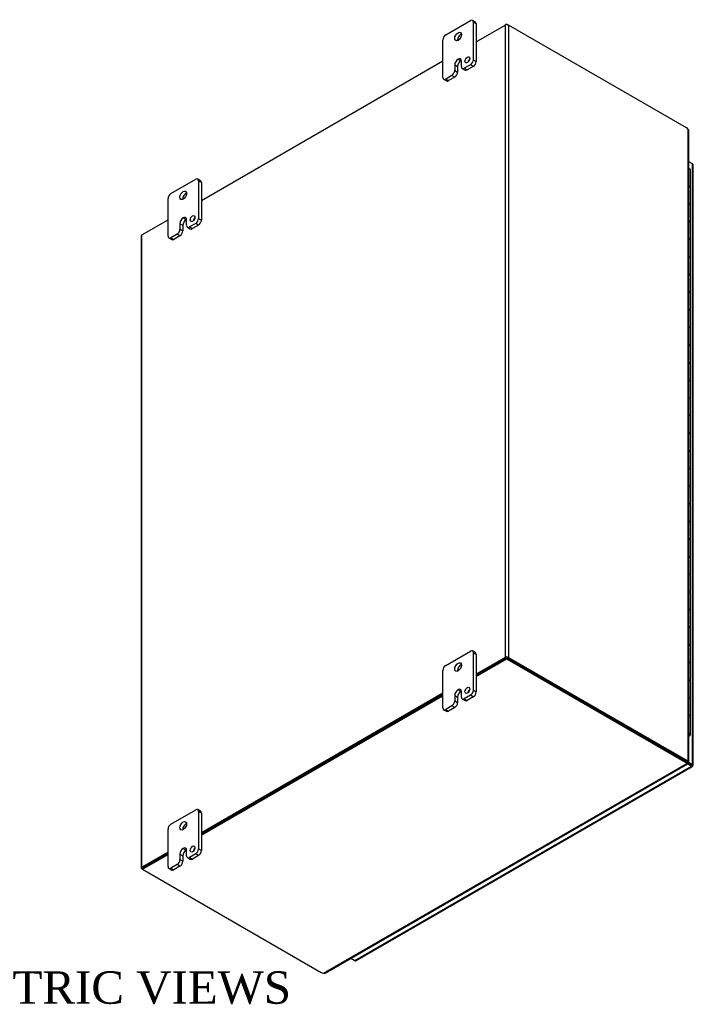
# Model space of a CAD drawing. Header units: inches. Extents: x 6 to 234, y 0 to 156.
# Tile 8 of 8: x 202 to 234, y 110 to 156. Entities that reach past the tile are written whole.
import ezdxf
from ezdxf.enums import TextEntityAlignment as Align

# ---------------------------------------------------------------- set-up
doc = ezdxf.new("R2010")
doc.units = ezdxf.units.IN
doc.header["$MEASUREMENT"] = 0
for name, color, linetype in [('COM48460', 7, 'CONTINUOUS'), ('COM48509', 7, 'CONTINUOUS'), ('COM71780-20', 7, 'CONTINUOUS'), ('DEFAULT', 7, 'CONTINUOUS'), ('FET07710', 7, 'CONTINUOUS'), ('HNG10620-32B', 7, 'CONTINUOUS'), ('HNG10620-32C', 7, 'CONTINUOUS'), ('HNG10620-32P', 7, 'CONTINUOUS')]:
    doc.layers.add(name, color=color, linetype=linetype)
doc.styles.add('SEACAD_TIMES_NEW_ROMAN', font='times.ttf')

msp = doc.modelspace()

# ---------------------------------------------------------------- linework, layer by layer
at = {"layer": 'COM48460', "color": 7}
for p, q in [((223.575, 155.051), (224.912, 155.823)), ((224.912, 155.823), (224.912, 126.547)), ((225.065, 155.823), (225.065, 126.547)), ((233.314, 151.06), (225.065, 155.823)), ((210.847, 147.702), (222.028, 154.158)), ((233.398, 121.76), (233.398, 150.988)), ((233.429, 121.742), (233.429, 150.918)), ((208.095, 146.113), (209.3, 146.809)), ((208.063, 146.069), (208.063, 116.793)), ((208.095, 116.837), (208.095, 146.113)), ((224.912, 126.547), (223.575, 125.774)), ((224.963, 126.517), (223.575, 125.715)), ((225.014, 126.517), (233.263, 121.755)), ((225.065, 126.547), (233.314, 121.784)), ((222.028, 124.881), (210.847, 118.426)), ((222.028, 124.823), (210.847, 118.367)), ((233.347, 121.762), (232.578, 122.198)), ((233.314, 121.784), (233.263, 121.755)), ((233.347, 121.731), (233.398, 121.76)), ((233.384, 121.741), (233.398, 121.734)), ((233.398, 121.734), (233.384, 121.741)), ((233.395, 121.742), (233.427, 121.738)), ((209.3, 117.533), (208.095, 116.837)), ((209.3, 117.474), (208.145, 116.807)), ((208.12, 116.734), (208.095, 116.749))]:
    msp.add_line(p, q, dxfattribs=at)
for centre, radius, start, end in [((233.336, 150.918), 0.0932, 0.3232, 48.8002), ((233.391, 121.644), 0.0976, 87.6094, 112.6532), ((233.404, 121.795), 0.0618, 264.0996, 291.6339)]:
    msp.add_arc(centre, radius, start, end, dxfattribs=at)
for centre, major_axis, start_param, end_param in [((224.989, 155.779), (-0.108, 0), 3.926991, 5.497787), ((233.314, 150.856), (-0.125, 0.217), 5.006396, 5.497787), ((208.171, 146.069), (0.108, 0), 2.356194, 3.141593), ((224.989, 126.503), (0.108, 0), 0.785398, 2.356194), ((233.263, 121.959), (0.125, -0.217), 5.497787, 5.989178), ((233.314, 121.988), (0.125, -0.217), 5.497787, 5.989178), ((208.171, 116.793), (0.108, 0), 2.356194, 3.926991)]:
    msp.add_ellipse(centre, major_axis=major_axis, ratio=0.57735, start_param=start_param, end_param=end_param, dxfattribs=at)
msp.add_open_spline([(233.398, 121.76), (233.399, 121.76), (233.402, 121.759), (233.406, 121.758), (233.41, 121.756), (233.414, 121.755), (233.417, 121.753), (233.42, 121.752), (233.422, 121.751), (233.424, 121.749), (233.426, 121.747), (233.429, 121.745), (233.429, 121.742), (233.429, 121.739), (233.428, 121.738), (233.427, 121.738)], degree=3, knots=[0, 0, 0, 0, 0.058839, 0.117335, 0.175479, 0.233264, 0.290679, 0.347718, 0.404373, 0.460635, 0.516498, 0.640635, 0.762642, 0.882451, 1, 1, 1, 1], dxfattribs=at)
at = {"layer": 'COM48509', "color": 7}
for p, q in [((224.989, 155.867), (224.912, 155.823)), ((224.989, 155.841), (224.989, 155.867)), ((224.989, 155.867), (225.065, 155.823)), ((223.575, 125.715), (224.989, 126.532)), ((223.575, 125.657), (224.989, 126.473)), ((224.989, 126.532), (224.989, 126.473)), ((224.989, 126.532), (233.263, 121.755)), ((224.989, 126.473), (233.263, 121.696)), ((210.847, 118.367), (222.028, 124.823)), ((210.847, 118.308), (222.028, 124.764)), ((233.263, 121.755), (233.263, 121.696)), ((216.499, 111.921), (233.326, 121.636)), ((216.575, 111.928), (233.358, 121.617)), ((233.326, 121.694), (233.326, 121.636)), ((233.349, 121.649), (233.335, 121.657)), ((233.335, 121.657), (233.349, 121.649)), ((233.34, 121.647), (233.36, 121.622)), ((208.12, 116.793), (209.3, 117.474)), ((208.12, 116.734), (209.3, 117.415)), ((208.12, 116.793), (208.12, 116.734)), ((208.12, 116.734), (216.395, 111.957))]:
    msp.add_line(p, q, dxfattribs=at)
for centre, radius, start, end in [((233.423, 121.699), 0.0976, 187.3468, 212.3906), ((233.3, 121.613), 0.0601, 7.9737, 36.2928), ((216.529, 112.009), 0.0937, 251.3676, 299.5813)]:
    msp.add_arc(centre, radius, start, end, dxfattribs=at)
for centre, major_axis, start_param, end_param in [((233.087, 121.653), (0.25, 0), 0.294007, 0.785398), ((233.087, 121.594), (0.25, 0), 0.294007, 0.785398), ((216.571, 112.059), (-0.25, 0), 0.785398, 1.276789)]:
    msp.add_ellipse(centre, major_axis=major_axis, ratio=0.57735, start_param=start_param, end_param=end_param, dxfattribs=at)
for points, knots in [([(233.326, 121.694), (233.326, 121.694), (233.326, 121.692), (233.326, 121.69), (233.326, 121.688), (233.326, 121.687), (233.326, 121.686), (233.326, 121.686)], [0, 0, 0, 0, 0.078044, 0.1570215, 0.2369473, 0.3178332, 0.3180478, 0.3180478, 0.3180478, 0.3180478]), ([(233.326, 121.636), (233.331, 121.63), (233.336, 121.626), (233.344, 121.62), (233.348, 121.618), (233.354, 121.617), (233.356, 121.617), (233.359, 121.618), (233.36, 121.62), (233.36, 121.622)], [0, 0, 0, 0, 0.25, 0.25, 0.5, 0.5, 0.75, 0.75, 1, 1, 1, 1])]:
    msp.add_open_spline(points, degree=3, knots=knots, dxfattribs=at)
at = {"layer": 'COM71780-20', "color": 7}
for p, q in [((233.591, 149.403), (233.429, 149.496)), ((233.591, 121.592), (233.591, 149.403)), ((233.622, 121.548), (233.622, 149.359)), ((233.105, 121.873), (233.082, 121.859)), ((233.105, 121.9), (233.105, 121.873)), ((233.105, 121.873), (233.591, 121.592)), ((217.952, 112.505), (233.54, 121.504)), ((218.006, 112.499), (233.594, 121.499)), ((233.326, 121.686), (233.54, 121.563)), ((233.54, 121.563), (233.326, 121.686)), ((233.54, 121.504), (233.35, 121.613)), ((233.54, 121.563), (233.54, 121.563)), ((233.54, 121.563), (233.54, 121.563)), ((233.54, 121.563), (233.591, 121.533)), ((233.612, 121.521), (233.54, 121.563)), ((233.612, 121.521), (233.54, 121.563)), ((217.763, 112.614), (217.952, 112.505))]:
    msp.add_line(p, q, dxfattribs=at)
for centre, major_axis, ratio, start_param, end_param in [((233.514, 149.359), (-0.108, 0), 0.57735, 3.141593, 3.926991), ((233.514, 121.577), (-0.036, 0.0207), 0.000948, 2.356741, 3.927537), ((233.514, 121.577), (-0.036, 0.0208), 0.000948, 2.355648, 3.926445), ((233.54, 121.592), (-0.054, 0.0935), 0.57735, 2.356194, 3.587154), ((233.514, 121.548), (-0.108, 0), 0.57735, 2.696031, 3.926991), ((233.514, 121.577), (0.108, -0.062), 0.000948, -0.784852, -0.445015), ((233.514, 121.577), (0.108, -0.062), 0.000948, 0.445015, 0.784852), ((217.952, 112.593), (-0.054, 0.0935), 0.57735, 2.356194, 3.141593)]:
    msp.add_ellipse(centre, major_axis=major_axis, ratio=ratio, start_param=start_param, end_param=end_param, dxfattribs=at)
at = {"layer": 'FET07710', "color": 7}
for p, q in [((222.161, 155.364), (223.31, 156.028)), ((223.536, 155.961), (223.403, 156.037)), ((223.442, 155.951), (223.442, 154.216)), ((223.575, 155.875), (223.442, 155.951)), ((223.575, 155.875), (223.575, 154.14)), ((222.028, 153.4), (222.028, 155.135)), ((222.736, 154.241), (222.735, 154.241)), ((222.735, 154.241), (222.867, 154.165)), ((222.736, 154.241), (222.868, 154.165)), ((222.868, 154.165), (222.867, 154.165)), ((222.89, 153.897), (222.89, 154.152)), ((223.442, 154.216), (223.575, 154.14)), ((222.581, 153.974), (222.581, 153.719)), ((222.581, 153.974), (222.713, 153.898)), ((222.581, 153.719), (222.713, 153.643)), ((222.713, 153.898), (222.713, 153.643)), ((222.929, 153.811), (223.061, 153.735)), ((223.31, 153.986), (223.022, 153.821)), ((223.022, 153.821), (223.154, 153.744)), ((223.442, 153.91), (223.154, 153.744)), ((223.442, 153.91), (223.31, 153.986)), ((222.067, 153.314), (222.199, 153.237)), ((222.448, 153.489), (222.161, 153.323)), ((222.161, 153.323), (222.293, 153.247)), ((222.581, 153.413), (222.293, 153.247)), ((222.581, 153.413), (222.448, 153.489)), ((209.433, 148.016), (210.582, 148.679)), ((210.808, 148.612), (210.676, 148.689)), ((210.714, 148.603), (210.714, 146.868)), ((210.847, 148.526), (210.714, 148.603)), ((210.847, 148.526), (210.847, 146.791)), ((209.3, 146.051), (209.3, 147.786)), ((210.008, 146.893), (210.007, 146.893)), ((210.007, 146.893), (210.139, 146.816)), ((210.008, 146.893), (210.14, 146.816)), ((210.14, 146.816), (210.139, 146.816)), ((210.162, 146.549), (210.162, 146.804)), ((210.714, 146.868), (210.847, 146.791)), ((209.853, 146.626), (209.853, 146.37)), ((209.853, 146.626), (209.985, 146.549)), ((209.853, 146.37), (209.985, 146.294)), ((209.985, 146.549), (209.985, 146.294)), ((210.201, 146.463), (210.333, 146.386)), ((210.582, 146.638), (210.294, 146.472)), ((210.294, 146.472), (210.427, 146.396)), ((210.714, 146.562), (210.427, 146.396)), ((210.714, 146.562), (210.582, 146.638)), ((209.339, 145.965), (209.471, 145.889)), ((209.721, 146.141), (209.433, 145.975)), ((209.433, 145.975), (209.565, 145.898)), ((209.853, 146.064), (209.565, 145.898)), ((209.853, 146.064), (209.721, 146.141)), ((222.161, 126.175), (223.31, 126.838)), ((223.536, 126.771), (223.403, 126.847)), ((223.442, 126.761), (223.442, 125.026)), ((223.575, 126.685), (223.442, 126.761)), ((223.575, 126.685), (223.575, 124.95)), ((222.028, 124.21), (222.028, 125.945)), ((222.736, 125.051), (222.735, 125.051)), ((222.735, 125.051), (222.867, 124.975)), ((222.736, 125.051), (222.868, 124.975)), ((222.868, 124.975), (222.867, 124.975)), ((222.89, 124.707), (222.89, 124.962)), ((223.442, 125.026), (223.575, 124.95)), ((222.581, 124.784), (222.581, 124.529)), ((222.581, 124.784), (222.713, 124.708)), ((222.581, 124.529), (222.713, 124.453)), ((222.713, 124.708), (222.713, 124.453)), ((222.929, 124.621), (223.061, 124.545)), ((223.31, 124.797), (223.022, 124.631)), ((223.022, 124.631), (223.154, 124.554)), ((223.442, 124.72), (223.154, 124.554)), ((223.442, 124.72), (223.31, 124.797)), ((222.067, 124.124), (222.199, 124.048)), ((222.448, 124.299), (222.161, 124.133)), ((222.161, 124.133), (222.293, 124.057)), ((222.581, 124.223), (222.293, 124.057)), ((222.581, 124.223), (222.448, 124.299)), ((209.433, 118.826), (210.582, 119.489)), ((210.808, 119.422), (210.676, 119.499)), ((210.714, 119.413), (210.714, 117.678)), ((210.847, 119.337), (210.714, 119.413)), ((210.847, 119.337), (210.847, 117.602)), ((209.3, 116.861), (209.3, 118.596)), ((210.008, 117.703), (210.007, 117.703)), ((210.007, 117.703), (210.139, 117.626)), ((210.008, 117.703), (210.14, 117.627)), ((210.14, 117.627), (210.139, 117.626)), ((210.714, 117.678), (210.847, 117.602)), ((209.853, 117.436), (209.853, 117.181)), ((209.853, 117.436), (209.985, 117.359)), ((209.853, 117.181), (209.985, 117.104)), ((209.985, 117.359), (209.985, 117.104)), ((210.162, 117.359), (210.162, 117.614)), ((210.201, 117.273), (210.333, 117.197)), ((210.582, 117.448), (210.294, 117.282)), ((210.294, 117.282), (210.427, 117.206)), ((210.714, 117.372), (210.427, 117.206)), ((210.714, 117.372), (210.582, 117.448)), ((209.339, 116.776), (209.471, 116.699)), ((209.721, 116.951), (209.433, 116.785)), ((209.433, 116.785), (209.565, 116.708)), ((209.853, 116.875), (209.565, 116.708)), ((209.853, 116.875), (209.721, 116.951))]:
    msp.add_line(p, q, dxfattribs=at)
for centre, major_axis, start_param, end_param in [((223.31, 155.875), (-0.094, -0.162), 2.356194, 3.926991), ((223.442, 155.798), (-0.094, -0.162), 2.356194, 3.141593), ((222.161, 155.211), (0.094, 0.162), 0.785398, 2.356194), ((222.867, 155.211), (0.109, 0.189), 0.649107, 2.492486), ((222.735, 154.063), (0.109, 0.189), 0.785398, 2.356194), ((222.867, 153.987), (0.109, 0.189), 0.785398, 2.356194), ((222.736, 154.063), (-0.109, -0.189), 2.356194, 3.926991), ((222.868, 153.987), (-0.109, -0.189), 3.793313, 3.926991), ((223.298, 154.133), (0.078, 0.135), 1.008936, 2.132657), ((223.31, 154.14), (-0.094, -0.162), 0.785398, 2.356194), ((223.442, 154.063), (0.094, 0.162), 3.926991, 5.497787), ((222.448, 153.642), (-0.094, -0.162), 0.785398, 2.356194), ((222.581, 153.566), (0.094, 0.162), 3.926991, 5.497787), ((223.022, 153.974), (0.094, 0.162), 2.356194, 3.926991), ((223.154, 153.897), (0.094, 0.162), 3.141593, 3.926991), ((222.161, 153.476), (0.094, 0.162), 2.356194, 3.926991), ((222.293, 153.4), (0.094, 0.162), 3.141593, 3.926991), ((210.582, 148.526), (-0.094, -0.162), 2.356194, 3.926991), ((210.714, 148.45), (-0.094, -0.162), 2.356194, 3.141593), ((209.433, 147.863), (0.094, 0.162), 0.785398, 2.356194), ((210.139, 147.863), (0.109, 0.189), 0.649107, 2.492486), ((210.007, 146.715), (0.109, 0.189), 0.785398, 2.356194), ((210.139, 146.638), (0.109, 0.189), 0.785398, 2.356194), ((210.008, 146.715), (-0.109, -0.189), 2.356194, 3.926991), ((210.14, 146.638), (-0.109, -0.189), 3.793313, 3.926991), ((210.57, 146.785), (0.078, 0.135), 1.008936, 2.132657), ((210.582, 146.791), (-0.094, -0.162), 0.785398, 2.356194), ((210.714, 146.715), (0.094, 0.162), 3.926991, 5.497787), ((209.721, 146.294), (-0.094, -0.162), 0.785398, 2.356194), ((210.294, 146.625), (0.094, 0.162), 2.356194, 3.926991), ((210.427, 146.549), (0.094, 0.162), 3.141593, 3.926991), ((209.433, 146.128), (0.094, 0.162), 2.356194, 3.926991), ((209.565, 146.051), (0.094, 0.162), 3.141593, 3.926991), ((209.853, 146.218), (0.094, 0.162), 3.926991, 5.497787), ((223.31, 126.685), (-0.094, -0.162), 2.356194, 3.926991), ((223.442, 126.609), (-0.094, -0.162), 2.356194, 3.141593), ((222.161, 126.021), (0.094, 0.162), 0.785398, 2.356194), ((222.867, 126.022), (0.109, 0.189), 0.649107, 2.492486), ((222.735, 124.873), (0.109, 0.189), 0.785398, 2.356194), ((222.867, 124.797), (0.109, 0.189), 0.785398, 2.356194), ((222.736, 124.873), (-0.109, -0.189), 2.356194, 3.926991), ((222.868, 124.797), (-0.109, -0.189), 3.793313, 3.926991), ((223.298, 124.944), (0.078, 0.135), 1.008936, 2.132657), ((223.31, 124.95), (-0.094, -0.162), 0.785398, 2.356194), ((223.442, 124.873), (0.094, 0.162), 3.926991, 5.497787), ((222.448, 124.453), (-0.094, -0.162), 0.785398, 2.356194), ((222.581, 124.376), (0.094, 0.162), 3.926991, 5.497787), ((223.022, 124.784), (0.094, 0.162), 2.356194, 3.926991), ((223.154, 124.708), (0.094, 0.162), 3.141593, 3.926991), ((222.161, 124.286), (0.094, 0.162), 2.356194, 3.926991), ((222.293, 124.21), (0.094, 0.162), 3.141593, 3.926991), ((210.582, 119.336), (-0.094, -0.162), 2.356194, 3.926991), ((210.714, 119.26), (-0.094, -0.162), 2.356194, 3.141593), ((209.433, 118.673), (0.094, 0.162), 0.785398, 2.356194), ((210.139, 118.673), (0.109, 0.189), 0.649107, 2.492486), ((210.007, 117.525), (0.109, 0.189), 0.785398, 2.356194), ((210.139, 117.448), (0.109, 0.189), 0.785398, 2.356194), ((210.008, 117.525), (-0.109, -0.189), 2.356194, 3.926991), ((210.14, 117.449), (-0.109, -0.189), 3.793313, 3.926991), ((210.57, 117.595), (0.078, 0.135), 1.008936, 2.132657), ((210.582, 117.601), (-0.094, -0.162), 0.785398, 2.356194), ((209.721, 117.104), (-0.094, -0.162), 0.785398, 2.356194), ((210.294, 117.435), (0.094, 0.162), 2.356194, 3.926991), ((210.427, 117.359), (0.094, 0.162), 3.141593, 3.926991), ((210.714, 117.525), (0.094, 0.162), 3.926991, 5.497787), ((209.433, 116.938), (0.094, 0.162), 2.356194, 3.926991), ((209.565, 116.862), (0.094, 0.162), 3.141593, 3.926991), ((209.853, 117.028), (0.094, 0.162), 3.926991, 5.497787)]:
    msp.add_ellipse(centre, major_axis=major_axis, ratio=0.57735, start_param=start_param, end_param=end_param, dxfattribs=at)
for centre, major_axis in [((222.735, 155.288), (0.109, 0.189)), ((223.166, 154.21), (0.078, 0.135)), ((210.007, 147.939), (0.109, 0.189)), ((210.438, 146.861), (0.078, 0.135)), ((222.735, 126.098), (0.109, 0.189)), ((223.166, 125.02), (0.078, 0.135)), ((210.007, 118.75), (0.109, 0.189)), ((210.438, 117.672), (0.078, 0.135))]:
    msp.add_ellipse(centre, major_axis=major_axis, ratio=0.57735, dxfattribs=at)
at = {"layer": 'HNG10620-32B', "color": 7}
for p, q in [((233.502, 147.475), (233.502, 148.292)), ((233.502, 145.842), (233.502, 146.659)), ((233.502, 144.209), (233.502, 145.026)), ((233.502, 142.576), (233.502, 143.393)), ((233.502, 140.943), (233.502, 141.76)), ((233.502, 139.31), (233.502, 140.127)), ((233.502, 137.677), (233.502, 138.494)), ((233.502, 136.044), (233.502, 136.861)), ((233.502, 134.411), (233.502, 135.228)), ((233.502, 132.778), (233.502, 133.595)), ((233.502, 131.145), (233.502, 131.962)), ((233.502, 129.512), (233.502, 130.329)), ((233.502, 127.879), (233.502, 128.696)), ((233.502, 126.246), (233.502, 127.063)), ((233.502, 124.613), (233.502, 125.43)), ((233.502, 122.98), (233.502, 123.797))]:
    msp.add_line(p, q, dxfattribs=at)
for centre, major_axis, start_param, end_param in [((233.348, 148.292), (-0.154, 0), 3.141593, 4.157881), ((233.348, 147.475), (-0.154, 0), 3.141593, 4.157881), ((233.348, 146.659), (-0.154, 0), 3.141593, 4.157881), ((233.348, 145.842), (-0.154, 0), 3.141593, 4.157881), ((233.348, 145.026), (-0.154, 0), 3.141593, 4.157881), ((233.348, 144.209), (-0.154, 0), 3.141593, 4.157881), ((233.348, 143.393), (-0.154, 0), 3.141593, 4.157881), ((233.348, 142.576), (-0.154, 0), 3.141593, 4.157881), ((233.348, 141.76), (-0.154, 0), 3.141593, 4.157881), ((233.348, 140.943), (-0.154, 0), 3.141593, 4.157881), ((233.348, 140.127), (-0.154, 0), 3.141593, 4.157881), ((233.348, 139.31), (-0.154, 0), 3.141593, 4.157881), ((233.348, 138.494), (-0.154, 0), 3.141593, 4.157881), ((233.348, 137.677), (-0.154, 0), 3.141593, 4.157881), ((233.348, 136.861), (-0.154, 0), 3.141593, 4.157881), ((233.348, 136.044), (-0.154, 0), 3.141593, 4.157881), ((233.348, 135.228), (-0.154, 0), 3.141593, 4.157881), ((233.348, 134.411), (-0.154, 0), 3.141593, 4.157881), ((233.348, 133.595), (-0.154, 0), 3.141593, 4.157881), ((233.348, 132.778), (-0.154, 0), 3.141593, 4.157881), ((233.348, 131.962), (-0.154, 0), 3.141593, 4.157881), ((233.348, 131.145), (-0.154, 0), 3.141593, 4.157881), ((233.348, 130.329), (-0.154, 0), 3.141593, 4.157881), ((233.348, 129.512), (-0.154, 0), 3.141593, 4.157881), ((233.348, 128.696), (-0.154, 0), 3.141593, 4.157881), ((233.348, 127.879), (-0.154, 0), 3.141593, 4.157881), ((233.348, 127.063), (-0.154, 0), 3.141593, 4.157881), ((233.348, 126.246), (-0.154, 0), 3.141593, 4.157881), ((233.348, 125.43), (-0.154, 0), 3.141593, 4.157881), ((233.348, 124.613), (-0.154, 0), 3.141593, 4.157881), ((233.348, 123.797), (-0.154, 0), 3.141593, 4.157881), ((233.348, 122.98), (-0.154, 0), 2.125304, 4.157881), ((233.348, 122.98), (-0.0938, 0), 2.612966, 3.670219)]:
    msp.add_ellipse(centre, major_axis=major_axis, ratio=0.57735, start_param=start_param, end_param=end_param, dxfattribs=at)
at = {"layer": 'HNG10620-32C', "color": 7}
for p, q in [((233.502, 148.292), (233.502, 149.108)), ((233.502, 146.659), (233.502, 147.475)), ((233.502, 145.026), (233.502, 145.842)), ((233.502, 143.393), (233.502, 144.209)), ((233.502, 141.76), (233.502, 142.576)), ((233.502, 140.127), (233.502, 140.943)), ((233.502, 138.494), (233.502, 139.31)), ((233.502, 136.861), (233.502, 137.677)), ((233.502, 135.228), (233.502, 136.044)), ((233.502, 133.595), (233.502, 134.411)), ((233.502, 131.962), (233.502, 132.778)), ((233.502, 130.329), (233.502, 131.145)), ((233.502, 128.696), (233.502, 129.512)), ((233.502, 127.063), (233.502, 127.879)), ((233.502, 125.43), (233.502, 126.246)), ((233.502, 123.797), (233.502, 124.613))]:
    msp.add_line(p, q, dxfattribs=at)
for centre in [(233.348, 149.108), (233.348, 148.292), (233.348, 147.475), (233.348, 146.659), (233.348, 145.842), (233.348, 145.026), (233.348, 144.209), (233.348, 143.393), (233.348, 142.576), (233.348, 141.76), (233.348, 140.943), (233.348, 140.127), (233.348, 139.31), (233.348, 138.494), (233.348, 137.677), (233.348, 136.861), (233.348, 136.044), (233.348, 135.228), (233.348, 134.411), (233.348, 133.595), (233.348, 132.778), (233.348, 131.962), (233.348, 131.145), (233.348, 130.329), (233.348, 129.512), (233.348, 128.696), (233.348, 127.879), (233.348, 127.063), (233.348, 126.246), (233.348, 125.43), (233.348, 124.613), (233.348, 123.797)]:
    msp.add_ellipse(centre, major_axis=(0.154, 0), ratio=0.57735, start_param=0, end_param=1.016289, dxfattribs=at)
at = {"layer": 'HNG10620-32P', "color": 7}
msp.add_ellipse((233.348, 122.98), major_axis=(-0.0938, 0), ratio=0.57735, start_param=2.612966, end_param=3.670219, dxfattribs=at)

# ---------------------------------------------------------------- texts
at = {"layer": 'DEFAULT', "color": 7, "style": 'SEACAD_TIMES_NEW_ROMAN'}
msp.add_text('ISOMETRIC VIEWS', height=1.5, dxfattribs=at).set_placement((195.05, 112.01), align=Align.TOP_LEFT)

doc.saveas('drawing.dxf')
